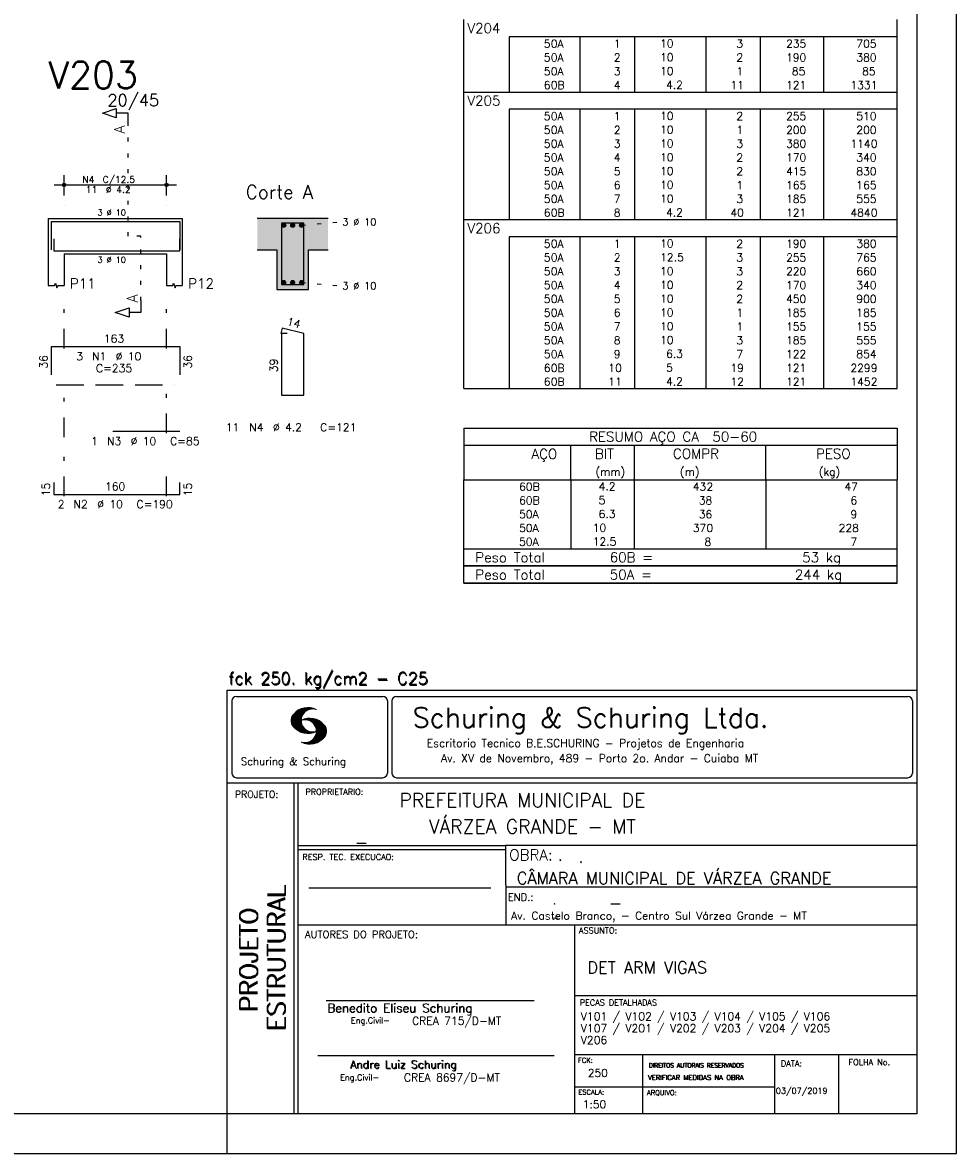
# Model space of a CAD drawing. Extents: x 0 to 84.1, y 0 to 59.4.
# Tile 6 of 9: x 60.4 to 84.1, y 0 to 28.7. Entities that reach past the tile are written whole.
import ezdxf

# ---------------------------------------------------------------- set-up
doc = ezdxf.new("R2010")
doc.units = 0
for name, pattern in [('ESTILO_TQS_0001', [1, 0.7, -0.3]), ('ESTILO_TQS_0002', [0.4, 0.1, -0.3]), ('ESTILO_TQS_0003', [1.5, 0.5, -0.4, 0.1, -0.5])]:
    doc.linetypes.add(name, pattern=pattern)
for name, color, linetype in [('1', 1, 'CONTINUOUS'), ('10', 10, 'CONTINUOUS'), ('2', 2, 'CONTINUOUS'), ('4', 4, 'CONTINUOUS'), ('6', 6, 'CONTINUOUS'), ('7', 7, 'CONTINUOUS')]:
    doc.layers.add(name, color=color, linetype=linetype)
doc.styles.get("Standard").update_dxf_attribs({"font": 'ROMANS.SHX'})

msp = doc.modelspace()

# ---------------------------------------------------------------- linework, layer by layer
at = {"layer": '1', "linetype": 'ESTILO_TQS_0002'}
for p, q in [((63.085, 23.27), (63.085, 26.09)), ((67.485, 23.545), (68.43, 23.63)), ((63.41, 23.27), (63.085, 23.27)), ((63.41, 21.635), (63.41, 23.27)), ((67.485, 22.095), (68.43, 22.01))]:
    msp.add_line(p, q, dxfattribs=at)
at = {"layer": '1', "linetype": 'ESTILO_TQS_0001'}
msp.add_line((61.26, 19.495), (64.26, 19.495), dxfattribs=at)
at = {"layer": '1', "linetype": 'CONTINUOUS'}
for centre in [(67.035, 23.545), (67.26, 23.545), (67.485, 23.545), (67.035, 22.095), (67.26, 22.095), (67.485, 22.095)]:
    msp.add_circle(centre, 0.05, dxfattribs=at)
for points in [[(67.085, 23.545), (67.01, 23.588301), (66.988015, 23.562101)], [(67.085, 23.545), (66.988015, 23.562101), (66.988015, 23.527899)], [(67.085, 23.545), (66.988015, 23.527899), (67.01, 23.501699)], [(67.085, 23.545), (67.043682, 23.59424), (67.01, 23.588301)], [(67.085, 23.545), (67.01, 23.501699), (67.043682, 23.49576)], [(67.085, 23.545), (67.073302, 23.577139), (67.043682, 23.59424)], [(67.085, 23.545), (67.043682, 23.49576), (67.073302, 23.512861)], [(67.085, 23.545), (67.073302, 23.512861), (67.085, 23.545)], [(67.31, 23.545), (67.235, 23.588301), (67.213015, 23.562101)], [(67.31, 23.545), (67.213015, 23.562101), (67.213015, 23.527899)], [(67.31, 23.545), (67.213015, 23.527899), (67.235, 23.501699)], [(67.31, 23.545), (67.268682, 23.59424), (67.235, 23.588301)], [(67.31, 23.545), (67.235, 23.501699), (67.268682, 23.49576)], [(67.31, 23.545), (67.298302, 23.577139), (67.268682, 23.59424)], [(67.31, 23.545), (67.268682, 23.49576), (67.298302, 23.512861)], [(67.31, 23.545), (67.298302, 23.512861), (67.31, 23.545)], [(67.535, 23.545), (67.46, 23.588301), (67.438015, 23.562101)], [(67.535, 23.545), (67.438015, 23.562101), (67.438015, 23.527899)], [(67.535, 23.545), (67.438015, 23.527899), (67.46, 23.501699)], [(67.535, 23.545), (67.493682, 23.59424), (67.46, 23.588301)], [(67.535, 23.545), (67.46, 23.501699), (67.493682, 23.49576)], [(67.535, 23.545), (67.523302, 23.577139), (67.493682, 23.59424)], [(67.535, 23.545), (67.493682, 23.49576), (67.523302, 23.512861)], [(67.535, 23.545), (67.523302, 23.512861), (67.535, 23.545)], [(67.085, 22.095), (67.01, 22.138301), (66.988015, 22.112101)], [(67.085, 22.095), (66.988015, 22.112101), (66.988015, 22.077899)], [(67.085, 22.095), (66.988015, 22.077899), (67.01, 22.051699)], [(67.085, 22.095), (67.043682, 22.14424), (67.01, 22.138301)], [(67.085, 22.095), (67.01, 22.051699), (67.043682, 22.04576)], [(67.085, 22.095), (67.073302, 22.127139), (67.043682, 22.14424)], [(67.085, 22.095), (67.043682, 22.04576), (67.073302, 22.062861)], [(67.085, 22.095), (67.073302, 22.062861), (67.085, 22.095)], [(67.31, 22.095), (67.235, 22.138301), (67.213015, 22.112101)], [(67.31, 22.095), (67.213015, 22.112101), (67.213015, 22.077899)], [(67.31, 22.095), (67.213015, 22.077899), (67.235, 22.051699)], [(67.31, 22.095), (67.268682, 22.14424), (67.235, 22.138301)], [(67.31, 22.095), (67.235, 22.051699), (67.268682, 22.04576)], [(67.31, 22.095), (67.298302, 22.127139), (67.268682, 22.14424)], [(67.31, 22.095), (67.268682, 22.04576), (67.298302, 22.062861)], [(67.31, 22.095), (67.298302, 22.062861), (67.31, 22.095)], [(67.535, 22.095), (67.46, 22.138301), (67.438015, 22.112101)], [(67.535, 22.095), (67.438015, 22.112101), (67.438015, 22.077899)], [(67.535, 22.095), (67.438015, 22.077899), (67.46, 22.051699)], [(67.535, 22.095), (67.493682, 22.14424), (67.46, 22.138301)], [(67.535, 22.095), (67.46, 22.051699), (67.493682, 22.04576)], [(67.535, 22.095), (67.523302, 22.127139), (67.493682, 22.14424)], [(67.535, 22.095), (67.493682, 22.04576), (67.523302, 22.062861)], [(67.535, 22.095), (67.523302, 22.062861), (67.535, 22.095)]]:
    msp.add_solid(points, dxfattribs=at)
at = {"layer": '10', "linetype": 'CONTINUOUS'}
for points in [[(66.36, 23.72), (66.36, 22.92), (66.86, 22.92)], [(66.36, 23.72), (66.86, 22.92), (68.16, 23.72)], [(66.86, 22.92), (67.66, 22.92), (68.16, 23.72)], [(67.66, 22.92), (68.16, 22.92), (68.16, 23.72)], [(66.86, 21.92), (67.66, 21.92), (66.86, 22.92)], [(67.66, 21.92), (67.66, 22.92), (66.86, 22.92)]]:
    msp.add_solid(points, dxfattribs=at)
at = {"layer": '2', "linetype": 'CONTINUOUS'}
for p, q in [((84.100006, 0), (84.100006, 59.400002)), ((71.6, 28.327513), (71.6, 28.765013)), ((82.6, 28.327513), (82.6, 28.765013)), ((71.6, 27.977513), (71.6, 28.327513)), ((82.6, 28.327513), (72.75, 28.327513)), ((72.75, 28.327513), (72.75, 27.977513)), ((74.55, 28.327513), (74.55, 27.977513)), ((75.93, 28.327513), (75.93, 27.977513)), ((77.74, 28.327513), (77.74, 27.977513)), ((79.12, 28.327513), (79.12, 27.977513)), ((80.73, 28.327513), (80.73, 27.977513)), ((82.6, 27.977513), (82.6, 28.327513)), ((71.6, 27.627513), (71.6, 27.977513)), ((72.75, 27.977513), (72.75, 27.627513)), ((74.55, 27.977513), (74.55, 27.627513)), ((75.93, 27.977513), (75.93, 27.627513)), ((77.74, 27.977513), (77.74, 27.627513)), ((79.12, 27.977513), (79.12, 27.627513)), ((80.73, 27.977513), (80.73, 27.627513)), ((82.6, 27.627513), (82.6, 27.977513)), ((71.6, 27.277513), (71.6, 27.627513)), ((72.75, 27.627513), (72.75, 27.277513)), ((74.55, 27.627513), (74.55, 27.277513)), ((75.93, 27.627513), (75.93, 27.277513)), ((77.74, 27.627513), (77.74, 27.277513)), ((79.12, 27.627513), (79.12, 27.277513)), ((80.73, 27.627513), (80.73, 27.277513)), ((82.6, 27.277513), (82.6, 27.627513)), ((71.6, 26.927513), (71.6, 27.277513)), ((72.75, 27.277513), (72.75, 26.927513)), ((74.55, 27.277513), (74.55, 26.927513)), ((75.93, 27.277513), (75.93, 26.927513)), ((77.74, 27.277513), (77.74, 26.927513)), ((79.12, 27.277513), (79.12, 26.927513)), ((80.73, 27.277513), (80.73, 26.927513)), ((82.6, 26.927513), (82.6, 27.277513)), ((71.6, 26.490013), (71.6, 26.927513)), ((71.6, 26.927513), (82.6, 26.927513)), ((82.6, 26.490013), (82.6, 26.927513)), ((71.6, 26.140014), (71.6, 26.490013)), ((82.6, 26.490013), (72.75, 26.490013)), ((72.75, 26.490013), (72.75, 26.140014)), ((74.55, 26.490013), (74.55, 26.140014)), ((75.93, 26.490013), (75.93, 26.140014)), ((77.74, 26.490013), (77.74, 26.140014)), ((79.12, 26.490013), (79.12, 26.140014)), ((80.73, 26.490013), (80.73, 26.140014)), ((82.6, 26.140014), (82.6, 26.490013)), ((71.6, 25.790014), (71.6, 26.140014)), ((72.75, 26.140014), (72.75, 25.790014)), ((74.55, 26.140014), (74.55, 25.790014)), ((75.93, 26.140014), (75.93, 25.790014)), ((77.74, 26.140014), (77.74, 25.790014)), ((79.12, 26.140014), (79.12, 25.790014)), ((80.73, 26.140014), (80.73, 25.790014)), ((82.6, 25.790014), (82.6, 26.140014)), ((71.6, 25.440014), (71.6, 25.790014)), ((72.75, 25.790014), (72.75, 25.440014)), ((74.55, 25.790014), (74.55, 25.440014)), ((75.93, 25.790014), (75.93, 25.440014)), ((77.74, 25.790014), (77.74, 25.440014)), ((79.12, 25.790014), (79.12, 25.440014)), ((80.73, 25.790014), (80.73, 25.440014)), ((82.6, 25.440014), (82.6, 25.790014)), ((71.6, 25.090014), (71.6, 25.440014)), ((72.75, 25.440014), (72.75, 25.090014)), ((74.55, 25.440014), (74.55, 25.090014)), ((75.93, 25.440014), (75.93, 25.090014)), ((77.74, 25.440014), (77.74, 25.090014)), ((79.12, 25.440014), (79.12, 25.090014)), ((80.73, 25.440014), (80.73, 25.090014)), ((82.6, 25.090014), (82.6, 25.440014)), ((71.6, 24.740014), (71.6, 25.090014)), ((72.75, 25.090014), (72.75, 24.740014)), ((74.55, 25.090014), (74.55, 24.740014)), ((75.93, 25.090014), (75.93, 24.740014)), ((77.74, 25.090014), (77.74, 24.740014)), ((79.12, 25.090014), (79.12, 24.740014)), ((80.73, 25.090014), (80.73, 24.740014)), ((82.6, 24.740014), (82.6, 25.090014)), ((61.46, 24.3), (61.46, 24.82)), ((64.06, 24.3), (64.06, 24.82)), ((71.6, 24.390014), (71.6, 24.740014)), ((72.75, 24.740014), (72.75, 24.390014)), ((74.55, 24.740014), (74.55, 24.390014)), ((75.93, 24.740014), (75.93, 24.390014)), ((77.74, 24.740014), (77.74, 24.390014)), ((79.12, 24.740014), (79.12, 24.390014)), ((80.73, 24.740014), (80.73, 24.390014)), ((82.6, 24.390014), (82.6, 24.740014)), ((61.21, 24.57), (64.31, 24.57)), ((71.6, 24.040014), (71.6, 24.390014)), ((72.75, 24.390014), (72.75, 24.040014)), ((74.55, 24.390014), (74.55, 24.040014)), ((75.93, 24.390014), (75.93, 24.040014)), ((77.74, 24.390014), (77.74, 24.040014)), ((79.12, 24.390014), (79.12, 24.040014)), ((80.73, 24.390014), (80.73, 24.040014)), ((82.6, 24.040014), (82.6, 24.390014)), ((61.46, 24.05), (61.46, 24.05)), ((64.06, 24.05), (64.06, 24.05)), ((71.6, 23.690014), (71.6, 24.040014)), ((72.75, 24.040014), (72.75, 23.690014)), ((74.55, 24.040014), (74.55, 23.690014)), ((75.93, 24.040014), (75.93, 23.690014)), ((77.74, 24.040014), (77.74, 23.690014)), ((79.12, 24.040014), (79.12, 23.690014)), ((80.73, 24.040014), (80.73, 23.690014)), ((82.6, 23.690014), (82.6, 24.040014)), ((61.06, 23.72), (61.06, 22.82)), ((61.06, 23.72), (61.46, 23.72)), ((61.46, 23.72), (64.06, 23.72)), ((64.06, 23.72), (64.46, 23.72)), ((64.46, 23.72), (64.46, 22.82)), ((68.16, 23.72), (66.36, 23.72)), ((71.6, 23.252514), (71.6, 23.690014)), ((71.6, 23.690014), (82.6, 23.690014)), ((82.6, 23.252514), (82.6, 23.690014)), ((71.6, 22.902514), (71.6, 23.252514)), ((82.6, 23.252514), (72.75, 23.252514)), ((72.75, 23.252514), (72.75, 22.902514)), ((74.55, 23.252514), (74.55, 22.902514)), ((75.93, 23.252514), (75.93, 22.902514)), ((77.74, 23.252514), (77.74, 22.902514)), ((79.12, 23.252514), (79.12, 22.902514)), ((80.73, 23.252514), (80.73, 22.902514)), ((82.6, 22.902514), (82.6, 23.252514)), ((61.06, 22.82), (61.06, 22.02)), ((61.46, 22.82), (64.06, 22.82)), ((61.46, 22.82), (61.46, 22.02)), ((64.06, 22.82), (64.06, 22.02)), ((64.46, 22.82), (64.46, 22.02)), ((66.36, 22.92), (66.86, 22.92)), ((66.86, 22.92), (66.86, 21.92)), ((67.66, 21.92), (67.66, 22.92)), ((67.66, 22.92), (68.16, 22.92)), ((71.6, 22.552514), (71.6, 22.902514)), ((72.75, 22.902514), (72.75, 22.552514)), ((74.55, 22.902514), (74.55, 22.552514)), ((75.93, 22.902514), (75.93, 22.552514)), ((77.74, 22.902514), (77.74, 22.552514)), ((79.12, 22.902514), (79.12, 22.552514)), ((80.73, 22.902514), (80.73, 22.552514)), ((82.6, 22.552514), (82.6, 22.902514)), ((71.6, 22.202514), (71.6, 22.552514)), ((72.75, 22.552514), (72.75, 22.202514)), ((74.55, 22.552514), (74.55, 22.202514)), ((75.93, 22.552514), (75.93, 22.202514)), ((77.74, 22.552514), (77.74, 22.202514)), ((79.12, 22.552514), (79.12, 22.202514)), ((80.73, 22.552514), (80.73, 22.202514)), ((82.6, 22.202514), (82.6, 22.552514)), ((71.6, 21.852515), (71.6, 22.202514)), ((72.75, 22.202514), (72.75, 21.852515)), ((74.55, 22.202514), (74.55, 21.852515)), ((75.93, 22.202514), (75.93, 21.852515)), ((77.74, 22.202514), (77.74, 21.852515)), ((79.12, 22.202514), (79.12, 21.852515)), ((80.73, 22.202514), (80.73, 21.852515)), ((82.6, 21.852515), (82.6, 22.202514)), ((66.86, 21.92), (67.66, 21.92)), ((71.6, 21.502515), (71.6, 21.852515)), ((72.75, 21.852515), (72.75, 21.502515)), ((74.55, 21.852515), (74.55, 21.502515)), ((75.93, 21.852515), (75.93, 21.502515)), ((77.74, 21.852515), (77.74, 21.502515)), ((79.12, 21.852515), (79.12, 21.502515)), ((80.73, 21.852515), (80.73, 21.502515)), ((82.6, 21.502515), (82.6, 21.852515)), ((71.6, 21.152515), (71.6, 21.502515)), ((72.75, 21.502515), (72.75, 21.152515)), ((74.55, 21.502515), (74.55, 21.152515)), ((75.93, 21.502515), (75.93, 21.152515)), ((77.74, 21.502515), (77.74, 21.152515)), ((79.12, 21.502515), (79.12, 21.152515)), ((80.73, 21.502515), (80.73, 21.152515)), ((82.6, 21.152515), (82.6, 21.502515)), ((71.6, 20.802515), (71.6, 21.152515)), ((72.75, 21.152515), (72.75, 20.802515)), ((74.55, 21.152515), (74.55, 20.802515)), ((75.93, 21.152515), (75.93, 20.802515)), ((77.74, 21.152515), (77.74, 20.802515)), ((79.12, 21.152515), (79.12, 20.802515)), ((80.73, 21.152515), (80.73, 20.802515)), ((82.6, 20.802515), (82.6, 21.152515)), ((71.6, 20.452515), (71.6, 20.802515)), ((72.75, 20.802515), (72.75, 20.452515)), ((74.55, 20.802515), (74.55, 20.452515)), ((75.93, 20.802515), (75.93, 20.452515)), ((77.74, 20.802515), (77.74, 20.452515)), ((79.12, 20.802515), (79.12, 20.452515)), ((80.73, 20.802515), (80.73, 20.452515)), ((82.6, 20.452515), (82.6, 20.802515)), ((71.6, 20.102515), (71.6, 20.452515)), ((72.75, 20.452515), (72.75, 20.102515)), ((74.55, 20.452515), (74.55, 20.102515)), ((75.93, 20.452515), (75.93, 20.102515)), ((77.74, 20.452515), (77.74, 20.102515)), ((79.12, 20.452515), (79.12, 20.102515)), ((80.73, 20.452515), (80.73, 20.102515)), ((82.6, 20.102515), (82.6, 20.452515)), ((71.6, 19.752515), (71.6, 20.102515)), ((72.75, 20.102515), (72.75, 19.752515)), ((74.55, 20.102515), (74.55, 19.752515)), ((75.93, 20.102515), (75.93, 19.752515)), ((77.74, 20.102515), (77.74, 19.752515)), ((79.12, 20.102515), (79.12, 19.752515)), ((80.73, 20.102515), (80.73, 19.752515)), ((82.6, 19.752515), (82.6, 20.102515)), ((71.6, 19.402515), (71.6, 19.752515)), ((72.75, 19.752515), (72.75, 19.402515)), ((74.55, 19.752515), (74.55, 19.402515)), ((75.93, 19.752515), (75.93, 19.402515)), ((77.74, 19.752515), (77.74, 19.402515)), ((79.12, 19.752515), (79.12, 19.402515)), ((80.73, 19.752515), (80.73, 19.402515)), ((82.6, 19.402515), (82.6, 19.752515)), ((71.6, 19.402515), (82.6, 19.402515)), ((71.6, 18.402515), (71.6, 17.090015)), ((71.6, 18.402515), (82.6, 18.402515)), ((82.6, 18.402515), (82.6, 17.090015)), ((71.6, 17.965015), (82.6, 17.965015)), ((74.32, 17.090015), (74.32, 17.965015)), ((75.93, 17.090015), (75.93, 17.965015)), ((79.265, 17.090015), (79.265, 17.965015)), ((71.6, 17.090015), (82.6, 17.090015)), ((71.6, 16.740015), (71.6, 17.090015)), ((74.32, 17.090015), (74.32, 16.740015)), ((75.93, 16.740015), (75.93, 17.090015)), ((79.265, 17.090015), (79.265, 16.740015)), ((82.6, 16.740015), (82.6, 17.090015)), ((71.6, 16.390014), (71.6, 16.740015)), ((74.32, 16.740015), (74.32, 16.390015)), ((75.93, 16.390014), (75.93, 16.740015)), ((79.265, 16.740015), (79.265, 16.390014)), ((82.6, 16.390014), (82.6, 16.740015)), ((71.6, 16.040014), (71.6, 16.390014)), ((74.32, 16.390014), (74.32, 16.040015)), ((75.93, 16.040014), (75.93, 16.390014)), ((79.265, 16.390014), (79.265, 16.040014)), ((82.6, 16.040014), (82.6, 16.390014)), ((71.6, 15.690014), (71.6, 16.040014)), ((74.32, 16.040014), (74.32, 15.690014)), ((75.93, 15.690014), (75.93, 16.040014)), ((79.265, 16.040014), (79.265, 15.690014)), ((82.6, 15.690014), (82.6, 16.040014)), ((71.6, 15.340013), (71.6, 15.690014)), ((74.32, 15.690014), (74.32, 15.340014)), ((75.93, 15.340013), (75.93, 15.690014)), ((79.265, 15.690014), (79.265, 15.340013)), ((82.6, 15.340013), (82.6, 15.690014)), ((71.6, 15.340013), (82.6, 15.340013)), ((71.6, 14.902513), (71.6, 15.340013)), ((71.6, 15.340013), (82.6, 15.340013)), ((82.6, 14.902513), (82.6, 15.340013)), ((82.6, 14.902513), (71.6, 14.902513)), ((71.6, 14.465013), (71.6, 14.902513)), ((71.6, 14.902513), (82.6, 14.902513)), ((82.6, 14.465013), (82.6, 14.902513)), ((82.6, 14.465013), (71.6, 14.465013)), ((71.6, 14.465013), (82.6, 14.465013)), ((65.600006, 11.755142), (83.100006, 11.755135)), ((65.600006, 1), (65.600006, 11.755142)), ((65.715988, 11.477417), (65.715988, 9.648308)), ((65.832489, 11.593918), (69.548996, 11.593918)), ((69.665497, 11.477417), (69.665497, 9.648308)), ((69.778748, 11.477417), (69.778748, 9.648308)), ((69.895248, 11.593918), (82.867508, 11.593918)), ((82.984009, 11.477417), (82.984009, 9.648308)), ((67.221771, 10.985771), (67.52832, 11.29232)), ((67.222122, 10.971992), (67.545929, 11.295792)), ((67.222168, 11.000305), (67.508011, 11.286148)), ((67.222488, 10.958214), (67.56427, 11.300003)), ((67.224365, 11.016647), (67.488403, 11.280685)), ((67.224472, 10.94606), (67.581131, 11.302727)), ((67.226578, 11.03299), (67.465408, 11.271812)), ((67.2267, 10.934158), (67.596313, 11.303772)), ((67.228943, 10.922256), (67.612335, 11.305649)), ((67.232178, 10.911354), (67.626831, 11.306015)), ((67.232437, 11.052986), (67.439468, 11.26001)), ((67.235916, 10.900948), (67.642014, 11.307053)), ((67.239258, 11.073952), (67.410522, 11.245209)), ((67.239655, 10.890556), (67.656281, 11.307182)), ((67.243561, 10.880333), (67.66925, 11.306015)), ((67.252747, 11.10157), (67.374313, 11.223145)), ((67.608673, 11.2313), (67.68306, 11.305702)), ((67.638062, 11.246552), (67.69574, 11.30423)), ((67.662872, 11.257233), (67.708405, 11.302757)), ((67.681976, 11.262199), (67.721237, 11.30146)), ((67.702469, 11.268562), (67.733063, 11.299149)), ((67.718491, 11.270424), (67.744904, 11.296837)), ((67.734482, 11.272285), (67.757004, 11.294807)), ((67.750473, 11.274147), (67.768555, 11.292221)), ((67.248611, 10.871239), (67.520584, 11.143219)), ((67.253647, 10.862129), (67.502121, 11.110611)), ((67.258682, 10.853035), (67.491592, 11.085945)), ((67.264267, 10.84449), (67.483597, 11.06382)), ((67.270782, 10.836868), (67.47966, 11.045746)), ((67.277298, 10.829247), (67.475876, 11.027817)), ((67.283813, 10.821625), (67.474167, 11.011971)), ((67.290558, 10.814232), (67.473114, 10.99678)), ((67.296936, 10.807419), (67.470306, 10.980797)), ((67.304733, 10.800133), (67.473206, 10.968597)), ((67.311829, 10.793083), (67.474121, 10.955383)), ((67.319168, 10.786293), (67.475159, 10.942276)), ((67.326828, 10.779808), (67.477615, 10.930595)), ((67.334488, 10.773323), (67.480087, 10.918922)), ((67.342133, 10.766846), (67.482544, 10.907249)), ((67.531494, 10.998619), (67.546158, 11.013283)), ((67.548691, 11.001663), (67.565323, 11.018303)), ((67.563156, 11.001991), (67.584885, 11.023735)), ((67.577606, 11.002319), (67.601898, 11.026611)), ((67.592072, 11.002647), (67.619476, 11.030045)), ((67.604584, 11.001007), (67.635239, 11.03167)), ((67.617233, 10.999535), (67.651505, 11.033806)), ((67.62999, 10.998154), (67.666199, 11.034363)), ((67.64122, 10.995239), (67.680893, 11.03492)), ((67.652435, 10.992317), (67.695602, 11.035484)), ((67.664337, 10.990074), (67.708984, 11.034729)), ((67.674881, 10.986488), (67.72316, 11.034767)), ((67.684326, 10.981789), (67.736191, 11.033653)), ((67.694321, 10.977654), (67.748459, 11.031792)), ((67.704605, 10.973801), (67.761597, 11.0308)), ((67.71431, 10.969368), (67.773758, 11.028824)), ((67.722412, 10.963333), (67.785233, 11.026146)), ((67.732498, 10.959282), (67.797607, 11.024391)), ((67.740387, 10.953033), (67.808838, 11.021484)), ((67.749115, 10.947632), (67.819702, 11.018219)), ((67.756165, 10.940536), (67.830765, 11.015137)), ((67.765198, 10.93544), (67.841873, 11.012115)), ((67.77211, 10.928207), (67.852234, 11.008339)), ((67.779831, 10.921783), (67.86261, 11.004555)), ((67.785919, 10.913734), (67.873306, 11.001122)), ((67.794006, 10.907692), (67.883316, 10.997002)), ((67.799911, 10.899467), (67.892731, 10.992279)), ((67.806625, 10.892029), (67.902451, 10.987854)), ((67.811752, 10.883018), (67.912231, 10.983505)), ((67.817657, 10.874802), (67.921875, 10.979012)), ((67.823761, 10.866768), (67.930435, 10.973442)), ((67.829498, 10.858353), (67.940002, 10.968857)), ((67.833527, 10.848244), (67.948654, 10.963379)), ((67.838394, 10.838989), (67.957047, 10.957634)), ((67.843323, 10.829773), (67.965561, 10.952019)), ((67.848358, 10.817596), (67.975677, 10.944923)), ((67.852341, 10.806755), (67.985031, 10.939453)), ((67.856201, 10.794724), (67.99379, 10.932312)), ((67.859863, 10.781189), (68.003067, 10.924393)), ((67.862656, 10.768639), (68.011749, 10.91774)), ((67.865234, 10.753647), (68.02092, 10.90934)), ((67.866318, 10.73967), (68.029205, 10.90255)), ((67.350098, 10.760674), (67.485901, 10.896469)), ((67.358337, 10.754768), (67.489655, 10.886078)), ((67.366577, 10.748863), (67.493408, 10.875694)), ((67.374802, 10.742966), (67.497208, 10.865356)), ((67.383392, 10.737427), (67.502075, 10.856102)), ((67.392227, 10.732109), (67.506958, 10.84684)), ((67.401062, 10.726807), (67.511841, 10.837578)), ((67.409882, 10.721497), (67.516922, 10.828537)), ((67.419189, 10.71666), (67.522842, 10.820305)), ((67.428635, 10.711967), (67.528748, 10.812088)), ((67.43808, 10.707275), (67.534668, 10.803864)), ((67.44754, 10.702599), (67.540802, 10.79586)), ((67.457642, 10.698563), (67.547699, 10.78862)), ((67.467743, 10.694519), (67.554611, 10.781387)), ((67.477829, 10.690483), (67.561508, 10.774155)), ((67.488205, 10.686714), (67.568588, 10.767105)), ((67.499008, 10.683372), (67.576477, 10.760849)), ((67.509796, 10.680031), (67.584366, 10.754601)), ((67.520599, 10.676697), (67.592255, 10.74836)), ((67.532074, 10.674026), (67.600327, 10.742287)), ((67.543625, 10.671448), (67.609238, 10.737053)), ((67.555176, 10.668869), (67.618134, 10.731819)), ((67.5672, 10.666748), (67.627045, 10.726585)), ((67.579605, 10.665009), (67.636261, 10.721664)), ((67.591995, 10.663277), (67.646255, 10.717522)), ((67.604782, 10.661919), (67.65625, 10.713379)), ((67.618134, 10.66114), (67.666229, 10.709244)), ((67.6315, 10.660355), (67.67691, 10.705772)), ((67.645309, 10.660042), (67.688126, 10.70285)), ((67.65976, 10.660355), (67.699341, 10.699936)), ((67.671295, 10.38913), (68.095734, 10.813568)), ((67.67421, 10.660667), (67.710678, 10.697136)), ((67.685135, 10.388832), (68.100952, 10.804665)), ((67.690598, 10.661674), (67.723846, 10.694931)), ((67.698959, 10.388527), (68.104996, 10.794571)), ((67.70816, 10.663521), (67.737625, 10.692986)), ((67.713776, 10.389206), (68.107529, 10.782967)), ((67.725296, 10.665939), (67.750778, 10.691422)), ((67.728806, 10.390091), (68.110825, 10.77211)), ((67.741867, 10.668861), (67.765747, 10.692741)), ((67.744095, 10.391251), (68.114105, 10.761261)), ((67.760269, 10.672806), (67.780136, 10.69268)), ((67.760544, 10.393555), (68.11557, 10.748596)), ((67.776978, 10.395859), (68.117249, 10.736137)), ((67.780106, 10.677895), (67.794464, 10.692261)), ((67.794464, 10.692261), (67.796539, 10.694336)), ((67.794861, 10.399597), (68.118942, 10.723679)), ((67.798126, 10.683296), (67.810562, 10.69574)), ((67.813049, 10.403664), (68.118515, 10.709122)), ((67.817169, 10.689835), (67.825378, 10.698044)), ((67.822357, 10.554344), (68.091095, 10.823074)), ((67.832825, 10.409302), (68.118134, 10.694611)), ((67.833084, 10.695976), (67.839569, 10.702461)), ((67.840729, 10.586838), (68.086777, 10.832893)), ((67.848709, 10.608963), (68.081818, 10.842072)), ((67.853302, 10.415634), (68.117767, 10.680092)), ((67.856934, 10.63131), (68.075089, 10.849472)), ((67.860703, 10.649239), (68.070358, 10.858894)), ((67.865173, 10.667847), (68.063507, 10.866165)), ((67.866241, 10.683037), (68.057556, 10.874352)), ((67.867294, 10.698235), (68.049774, 10.880722)), ((67.867905, 10.725861), (68.036682, 10.894646)), ((67.868118, 10.711845), (68.043793, 10.887527)), ((67.876404, 10.424599), (68.113495, 10.66169)), ((67.901276, 10.435333), (68.110229, 10.644287)), ((67.929581, 10.449501), (68.101624, 10.621544)), ((67.550323, 10.409546), (67.562592, 10.421799)), ((67.561462, 10.40654), (67.576416, 10.421486)), ((67.572601, 10.403542), (67.590225, 10.421173)), ((67.583755, 10.400551), (67.606155, 10.422958)), ((67.595673, 10.398346), (67.622162, 10.424828)), ((67.607605, 10.396141), (67.639587, 10.428116)), ((67.619553, 10.393929), (67.658707, 10.43309)), ((67.632141, 10.392387), (67.679932, 10.440178)), ((67.644958, 10.391075), (67.704071, 10.450188)), ((67.657776, 10.389755), (67.737152, 10.469131)), ((67.966125, 10.471909), (68.08902, 10.594803)), ((68.045029, 10.536674), (68.057724, 10.54937)), ((65.832489, 9.531807), (69.548996, 9.531807)), ((69.895248, 9.531807), (82.867508, 9.531807)), ((65.600006, 9.399994), (83.100006, 9.399994)), ((67.300385, 5.799995), (67.300385, 9.399994)), ((67.400391, 5.799995), (67.400391, 9.399994)), ((83.100006, 9.399994), (83.100006, 1)), ((72.668579, 7.799995), (67.400391, 7.799995)), ((83.100006, 7.814748), (72.656072, 7.814748)), ((72.668579, 6.816429), (72.668579, 7.814748)), ((72.668579, 7.699995), (67.400391, 7.699995)), ((67.670311, 6.739054), (72.288887, 6.739054)), ((72.668579, 6.816429), (72.668579, 5.799995)), ((72.668579, 6.7647), (83.100006, 6.764707)), ((67.300385, 1), (67.300385, 5.799995)), ((67.400391, 1), (67.400391, 5.799995)), ((67.400391, 5.799995), (83.100006, 5.799995)), ((74.420959, 4.799995), (74.420959, 5.799995)), ((74.420959, 1), (74.420959, 4.799995)), ((68.11142, 3.880456), (73.389854, 3.880456)), ((74.420958, 4.005768), (83.100005, 4.005775)), ((67.897606, 2.480272), (73.894493, 2.480272)), ((74.420959, 2.505768), (83.100006, 2.505775)), ((76.14679, 1), (76.14679, 2.505775)), ((79.496475, 1), (79.496475, 2.505775)), ((81.120974, 1), (81.120974, 2.505774)), ((74.420959, 1.691734), (79.496475, 1.691742)), ((65.600006, 0), (65.600006, 1)), ((83.100006, 1), (65.600006, 1)), ((0, 0), (84.100006, 0))]:
    msp.add_line(p, q, dxfattribs=at)
at = {"layer": '2', "linetype": 'ESTILO_TQS_0003'}
for p, q in [((61.46, 20.422), (61.46, 21.57)), ((64.06, 20.422), (64.06, 21.57)), ((61.46, 16.672), (61.46, 19.618)), ((64.06, 18.272), (64.06, 19.618)), ((64.06, 16.672), (64.06, 17.468))]:
    msp.add_line(p, q, dxfattribs=at)
at = {"layer": '2', "linetype": 'CONTINUOUS'}
for points in [[(83.100006, 1), (2.5, 1), (2.5, 58.400002), (83.100006, 58.400002), (83.100006, 1)], [(63.085, 26.09), (63.085, 26.39), (62.785, 26.39), (62.785, 26.27), (62.435, 26.39), (62.785, 26.51), (62.785, 26.39)], [(61.06, 22.02), (61.22, 22.02), (61.24, 22.08), (61.28, 21.96), (61.3, 22.02), (61.46, 22.02)], [(64.06, 22.02), (64.22, 22.02), (64.24, 22.08), (64.28, 21.96), (64.3, 22.02), (64.46, 22.02)], [(63.41, 21.635), (63.41, 21.335), (63.11, 21.335), (63.11, 21.215), (62.76, 21.335), (63.11, 21.455), (63.11, 21.335)]]:
    msp.add_lwpolyline(points, dxfattribs=at)
for centre, radius in [((61.46, 24.57), 0.041625), ((61.46, 24.57), 0.02075), ((64.06, 24.57), 0.041625), ((64.06, 24.57), 0.02075)]:
    msp.add_circle(centre, radius, dxfattribs=at)
for centre, radius, start, end in [((65.832489, 11.477417), 0.116502, 90, 180), ((69.548996, 11.477417), 0.116502, 0, 90), ((69.895248, 11.477417), 0.116502, 90, 180), ((82.867508, 11.477417), 0.116502, 0, 90), ((67.648087, 10.815277), 0.491555, 63.393265, 138.909058), ((67.763229, 10.98333), 0.291044, 68.851509, 291.148499), ((67.465149, 10.982269), 0.243989, 140.229431, 231.895096), ((67.692337, 10.543831), 0.491555, 41.090942, 116.606735), ((67.577194, 10.711891), 0.291044, 248.851501, 111.148491), ((67.648087, 11.15139), 0.491555, 218.229782, 296.60672), ((67.875275, 10.710823), 0.243989, 308.104889, 39.770576), ((67.692337, 10.879951), 0.491555, 243.393265, 321.770233), ((65.832489, 9.648308), 0.116502, 180, 270), ((69.548996, 9.648308), 0.116502, 270, 0), ((69.895248, 9.648308), 0.116502, 180, 270), ((82.867508, 9.648308), 0.116502, 270, 0)]:
    msp.add_arc(centre, radius, start, end, dxfattribs=at)
at = {"layer": '4', "linetype": 'CONTINUOUS'}
for p, q in [((61.1396, 22.92), (61.1396, 23.64)), ((61.1396, 23.64), (64.3996, 23.64)), ((64.3996, 23.64), (64.3996, 22.92)), ((61.2, 23.2), (61.2, 22.9)), ((64.4, 22.9), (64.4, 23.2)), ((61.2, 22.9), (64.4, 22.9)), ((62.7, 22.9), (64.4, 22.9))]:
    msp.add_line(p, q, dxfattribs=at)
msp.add_lwpolyline([(66.98, 23.6), (66.98, 22.04), (67.54, 22.04), (67.54, 23.6), (66.98, 23.6)], dxfattribs=at)
at = {"layer": '6', "linetype": 'CONTINUOUS'}
for p, q in [((66.997782, 20.94), (66.962782, 20.804446)), ((67.12, 20.8), (66.98, 20.8)), ((66.98, 20.8), (66.98, 19.24)), ((67.54, 20.8), (66.997782, 20.94)), ((67.54, 19.24), (67.54, 20.8)), ((61.1396, 19.75), (61.1396, 20.47)), ((61.1396, 20.47), (64.3996, 20.47)), ((64.3996, 20.47), (64.3996, 19.75)), ((66.98, 19.24), (67.54, 19.24)), ((62.7, 18.32), (64.4, 18.32)), ((61.2, 17.02), (61.2, 16.72)), ((64.4, 16.72), (64.4, 17.02)), ((61.2, 16.72), (64.4, 16.72))]:
    msp.add_line(p, q, dxfattribs=at)

# ---------------------------------------------------------------- texts
at = {"layer": '1', "linetype": 'CONTINUOUS'}
for s, height, p in [('PREFEITURA MUNICIPAL DE', 0.35, (69.967754, 8.785075)), ('VÁRZEA GRANDE - MT', 0.35, (70.716987, 8.118506)), ('_', 0.35, (68.88924, 7.899706)), ('.', 0.3, (73.984333, 7.423969)), ('CÂMARA MUNICIPAL DE VÁRZEA GRANDE', 0.3, (72.946369, 6.831837)), ('.', 0.35, (74.501919, 7.371094)), ('.', 0.2, (73.86333, 6.322955)), ('_', 0.35, (75.330094, 6.362007)), ('Av. Castelo Branco, - Centro Sul Várzea Grande - MT', 0.2, (72.803273, 5.930193)), ('_', 0.2, (73.86333, 5.982955)), ('DET ARM VIGAS', 0.3, (74.737424, 4.567268)), ('V101 / V102 / V103 / V104 / V105 / V106', 0.2, (74.571808, 3.37457)), ('V107 / V201 / V202 / V203 / V204 / V205', 0.2, (74.571808, 3.07457)), ('V206', 0.2, (74.571808, 2.77457)), ('250', 0.2, (74.745692, 1.940266)), ('03/07/2019', 0.15, (79.520414, 1.512631))]:
    msp.add_text(s, height=height, dxfattribs=at).set_placement(p)
at = {"layer": '2', "linetype": 'CONTINUOUS'}
for s, height, p in [('V204', 0.25, (71.695798, 28.421263)), ('     50A', 0.2, (72.889661, 28.052513)), ('  1', 0.2, (75.13, 28.052513)), ('   10  ', 0.2, (76.136543, 28.058557)), ('    3', 0.2, (77.92, 28.052513)), ('   235', 0.2, (79.33, 28.052513)), ('    705', 0.2, (80.963622, 28.052513)), ('     50A', 0.2, (72.889661, 27.702513)), ('  2', 0.2, (75.13, 27.702513)), ('   10  ', 0.2, (76.136543, 27.708557)), ('    2', 0.2, (77.92, 27.702513)), ('   190', 0.2, (79.33, 27.702513)), ('    380', 0.2, (80.963622, 27.702513)), ('     50A', 0.2, (72.889661, 27.352513)), ('  3', 0.2, (75.13, 27.352513)), ('   10  ', 0.2, (76.136543, 27.358557)), ('    1', 0.2, (77.92, 27.352513)), ('    85', 0.2, (79.33, 27.352513)), ('     85', 0.2, (80.963622, 27.352513)), ('     60B', 0.2, (72.889661, 27.002513)), ('  4', 0.2, (75.13, 27.002513)), ('    4.2', 0.2, (76.136543, 27.008557)), ('   11', 0.2, (77.92, 27.002513)), ('   121', 0.2, (79.33, 27.002513)), ('   1331', 0.2, (80.963622, 27.002513)), ('20/45', 0.3, (62.56, 26.57)), ('V205', 0.25, (71.695798, 26.583763)), ('     50A', 0.2, (72.889661, 26.215013)), ('  1', 0.2, (75.13, 26.215013)), ('   10  ', 0.2, (76.136543, 26.221057)), ('    2', 0.2, (77.92, 26.215013)), ('   255', 0.2, (79.33, 26.215013)), ('    510', 0.2, (80.963622, 26.215013)), ('     50A', 0.2, (72.889661, 25.865013)), ('  2', 0.2, (75.13, 25.865013)), ('   10  ', 0.2, (76.136543, 25.871057)), ('    1', 0.2, (77.92, 25.865013)), ('   200', 0.2, (79.33, 25.865013)), ('    200', 0.2, (80.963622, 25.865013)), ('     50A', 0.2, (72.889661, 25.515014)), ('  3', 0.2, (75.13, 25.515014)), ('   10  ', 0.2, (76.136543, 25.521057)), ('    3', 0.2, (77.92, 25.515014)), ('   380', 0.2, (79.33, 25.515014)), ('   1140', 0.2, (80.963622, 25.515014)), ('     50A', 0.2, (72.889661, 25.165014)), ('  4', 0.2, (75.13, 25.165014)), ('   10  ', 0.2, (76.136543, 25.171058)), ('    2', 0.2, (77.92, 25.165014)), ('   170', 0.2, (79.33, 25.165014)), ('    340', 0.2, (80.963622, 25.165014)), ('     50A', 0.2, (72.889661, 24.815014)), ('  5', 0.2, (75.13, 24.815014)), ('   10  ', 0.2, (76.136543, 24.821058)), ('    2', 0.2, (77.92, 24.815014)), ('   415', 0.2, (79.33, 24.815014)), ('    830', 0.2, (80.963622, 24.815014)), ('N4', 0.17, (61.927, 24.621)), ('C/12.5', 0.17, (62.437, 24.621)), ('   10  ', 0.2, (76.136543, 24.471058)), ('11', 0.17, (62.012, 24.366)), ('%%c 4.2', 0.17, (62.522, 24.366)), ('Corte A', 0.34, (66.07, 24.22)), ('     50A', 0.2, (72.889661, 24.465014)), ('  6', 0.2, (75.13, 24.465014)), ('    1', 0.2, (77.92, 24.465014)), ('   165', 0.2, (79.33, 24.465014)), ('    165', 0.2, (80.963622, 24.465014)), ('     50A', 0.2, (72.889661, 24.115014)), ('  7', 0.2, (75.13, 24.115014)), ('   10  ', 0.2, (76.136543, 24.121058)), ('    3', 0.2, (77.92, 24.115014)), ('   185', 0.2, (79.33, 24.115014)), ('    555', 0.2, (80.963622, 24.115014)), ('3 %%c 10', 0.15, (62.31, 23.795)), ('     60B', 0.2, (72.889661, 23.765014)), ('  8', 0.2, (75.13, 23.765014)), ('    4.2', 0.2, (76.136543, 23.771058)), ('   40', 0.2, (77.92, 23.765014)), ('   121', 0.2, (79.33, 23.765014)), ('   4840', 0.2, (80.963622, 23.765014)), ('3 %%c 10', 0.18, (68.52, 23.54)), ('V206', 0.25, (71.695798, 23.346264)), ('     50A', 0.2, (72.889661, 22.977514)), ('  1', 0.2, (75.13, 22.977514)), ('   10  ', 0.2, (76.136543, 22.983558)), ('    2', 0.2, (77.92, 22.977514)), ('   190', 0.2, (79.33, 22.977514)), ('    380', 0.2, (80.963622, 22.977514)), ('3 %%c 10', 0.15, (62.31, 22.595)), ('     50A', 0.2, (72.889661, 22.627514)), ('  2', 0.2, (75.13, 22.627514)), ('   12.5', 0.2, (76.136543, 22.633558)), ('    3', 0.2, (77.92, 22.627514)), ('   255', 0.2, (79.33, 22.627514)), ('    765', 0.2, (80.963622, 22.627514)), ('     50A', 0.2, (72.889661, 22.277514)), ('  3', 0.2, (75.13, 22.277514)), ('   10  ', 0.2, (76.136543, 22.283558)), ('    3', 0.2, (77.92, 22.277514)), ('   220', 0.2, (79.33, 22.277514)), ('    660', 0.2, (80.963622, 22.277514)), ('P11', 0.25, (61.61, 21.945)), ('P12', 0.25, (64.61, 21.945)), ('3 %%c 10', 0.18, (68.52, 21.92)), ('     50A', 0.2, (72.889661, 21.927514)), ('  4', 0.2, (75.13, 21.927514)), ('   10  ', 0.2, (76.136543, 21.933558)), ('    2', 0.2, (77.92, 21.927514)), ('   170', 0.2, (79.33, 21.927514)), ('    340', 0.2, (80.963622, 21.927514)), ('     50A', 0.2, (72.889661, 21.577514)), ('  5', 0.2, (75.13, 21.577514)), ('   10  ', 0.2, (76.136543, 21.583558)), ('    2', 0.2, (77.92, 21.577514)), ('   450', 0.2, (79.33, 21.577514)), ('    900', 0.2, (80.963622, 21.577514)), ('     50A', 0.2, (72.889661, 21.227515)), ('  6', 0.2, (75.13, 21.227515)), ('   10  ', 0.2, (76.136543, 21.233559)), ('    1', 0.2, (77.92, 21.227515)), ('   185', 0.2, (79.33, 21.227515)), ('    185', 0.2, (80.963622, 21.227515)), ('     50A', 0.2, (72.889661, 20.877515)), ('  7', 0.2, (75.13, 20.877515)), ('   10  ', 0.2, (76.136543, 20.883559)), ('    1', 0.2, (77.92, 20.877515)), ('   155', 0.2, (79.33, 20.877515)), ('    155', 0.2, (80.963622, 20.877515)), ('163', 0.2, (62.4696, 20.57)), ('     50A', 0.2, (72.889661, 20.527515)), ('  8', 0.2, (75.13, 20.527515)), ('   10  ', 0.2, (76.136543, 20.533559)), ('    3', 0.2, (77.92, 20.527515)), ('   185', 0.2, (79.33, 20.527515)), ('    555', 0.2, (80.963622, 20.527515)), ('     50A', 0.2, (72.889661, 20.177515)), ('  9', 0.2, (75.13, 20.177515)), ('    6.3', 0.2, (76.136543, 20.183559)), ('    7', 0.2, (77.92, 20.177515)), ('   122', 0.2, (79.33, 20.177515)), ('    854', 0.2, (80.963622, 20.177515)), ('3', 0.2, (61.7696, 20.12)), ('N1', 0.2, (62.1696, 20.12)), ('%%c 10', 0.2, (62.7696, 20.12)), ('C=235', 0.2, (62.2696, 19.82)), ('     60B', 0.2, (72.889661, 19.827515)), (' 10', 0.2, (75.13, 19.827515)), ('    5  ', 0.2, (76.136543, 19.833559)), ('   19', 0.2, (77.92, 19.827515)), ('   121', 0.2, (79.33, 19.827515)), ('   2299', 0.2, (80.963622, 19.827515)), ('     60B', 0.2, (72.889661, 19.477515)), (' 11', 0.2, (75.13, 19.477515)), ('    4.2', 0.2, (76.136543, 19.483559)), ('   12', 0.2, (77.92, 19.477515)), ('   121', 0.2, (79.33, 19.477515)), ('   1452', 0.2, (80.963622, 19.477515)), ('11', 0.2, (65.56, 18.32)), ('N4', 0.2, (66.16, 18.32)), ('%%c 4.2', 0.2, (66.76, 18.32)), ('C=121', 0.2, (67.96, 18.32)), ('1', 0.2, (62.15, 17.97)), ('N3', 0.2, (62.55, 17.97)), ('%%c 10', 0.2, (63.15, 17.97)), ('C=85', 0.2, (64.15, 17.97)), ('RESUMO AÇO CA  50-60', 0.25, (74.780497, 18.058765)), ('AÇO', 0.25, (73.31958, 17.621265)), ('BIT', 0.25, (74.93, 17.621265)), ('COMPR', 0.25, (76.908841, 17.624866)), ('PESO', 0.25, (80.53784, 17.624866)), ('(mm)', 0.2, (74.943861, 17.193765)), ('(m)', 0.2, (77.086146, 17.193765)), ('(kg)', 0.2, (80.606442, 17.193765)), ('160', 0.2, (62.5, 16.82)), ('     60B', 0.2, (72.259661, 16.815015)), ('    4.2', 0.2, (74.426542, 16.821059)), ('     432', 0.2, (76.667658, 16.815016)), ('     47', 0.2, (80.515265, 16.815016)), ('     60B', 0.2, (72.259661, 16.465015)), ('    5  ', 0.2, (74.426542, 16.471059)), ('      38', 0.2, (76.667658, 16.465015)), ('      6', 0.2, (80.515265, 16.465015)), ('2', 0.2, (61.3, 16.37)), ('N2', 0.2, (61.7, 16.37)), ('%%c 10', 0.2, (62.3, 16.37)), ('C=190', 0.2, (63.3, 16.37)), ('     50A', 0.2, (72.259661, 16.115014)), ('    6.3', 0.2, (74.426542, 16.121058)), ('      36', 0.2, (76.667658, 16.115015)), ('      9', 0.2, (80.515265, 16.115015)), ('     50A', 0.2, (72.259661, 15.765014)), ('   10  ', 0.2, (74.426542, 15.771058)), ('     370', 0.2, (76.667658, 15.765014)), ('    228', 0.2, (80.515265, 15.765014)), ('     50A', 0.2, (72.259661, 15.415014)), ('   12.5', 0.2, (74.426542, 15.421058)), ('       8', 0.2, (76.667658, 15.415014)), ('      7', 0.2, (80.515265, 15.415014)), ('Peso Total        60B =', 0.25, (71.892829, 14.996263)), ('     53 kg', 0.25, (79.257004, 14.996263)), ('Peso Total        50A =', 0.25, (71.892829, 14.558763)), ('    244 kg', 0.25, (79.257004, 14.558763)), ('fck 250. kg/cm2 - C25', 0.3, (65.628578, 11.907463)), ('fck 250. kg/cm2 - C25', 0.3, (65.641754, 11.880586)), ('Schuring & Schuring Ltda.', 0.5, (70.306839, 10.806786)), ('Escritorio Tecnico B.E.SCHURING - Projetos de Engenharia', 0.2, (70.664673, 10.308487)), ('Schuring & Schuring', 0.19, (65.944336, 9.851486)), ('Av. XV de Novembro, 489 - Porto 2o. Andar - Cuiaba MT', 0.2, (71.023193, 9.925888)), ('PROJETO:', 0.175, (65.793152, 9.02159)), ('PROPRIETARIO:', 0.15, (67.584534, 9.097366)), ('RESP. TEC. EXECUCAO:', 0.15, (67.506004, 7.444514)), ('OBRA:', 0.278755, (72.755102, 7.434759)), ('END.:', 0.185837, (72.717902, 6.410233)), ('AUTORES DO PROJETO:', 0.185837, (67.572014, 5.463953)), ('ASSUNTO:', 0.15, (74.525462, 5.581304)), ('Benedito Eliseu Schuring', 0.22, (68.138321, 3.577287)), ('Benedito Eliseu Schuring', 0.22, (68.149795, 3.577287)), ('PECAS DETALHADAS', 0.15, (74.54287, 3.751117)), ('Eng.Civil-', 0.15, (68.737209, 3.298847)), ('CREA 715/D-MT', 0.2, (70.290742, 3.262761)), ('Andre Luiz Schuring', 0.2, (68.716738, 2.158081)), ('Andre Luiz Schuring', 0.2, (68.734296, 2.149201)), ('FCK:', 0.125, (74.500763, 2.299423)), ('DATA:', 0.15, (79.648044, 2.2071)), ('FOLHA No.', 0.15, (81.365514, 2.23814)), ('Eng.Civil-', 0.15, (68.462773, 1.853248)), ('CREA 8697/D-MT', 0.2, (70.08334, 1.825346)), ('DIREITOS AUTORAIS RESERVADOS', 0.11, (76.294724, 2.176125)), ('DIREITOS AUTORAIS RESERVADOS', 0.11, (76.303696, 2.176125)), ('VERIFICAR MEDIDAS NA OBRA', 0.125, (76.271484, 1.861862)), ('VERIFICAR MEDIDAS NA OBRA', 0.125, (76.280457, 1.861862)), ('ESCALA:', 0.125, (74.507034, 1.490738)), ('ARQUIVO:', 0.125, (76.249054, 1.475601)), ('1:50', 0.2, (74.617035, 1.144112))]:
    msp.add_text(s, height=height, dxfattribs=at).set_placement(p)
for s, height, rotation, p in [('A', 0.272, 90, (63.0034, 25.8724)), ('A', 0.272, 90, (63.3284, 21.5806)), ('14', 0.2, 345.522488, (67.100242, 21.016825)), ('36', 0.2, 90, (61.0396, 19.91)), ('36', 0.2, 90, (64.6996, 19.91)), ('39', 0.2, 90, (66.88, 19.82)), ('15', 0.2, 90, (61.1, 16.67)), ('15', 0.2, 90, (64.7, 16.67)), ('ESTRUTURAL', 0.45, 90, (67.07373, 3.12536)), ('ESTRUTURAL', 0.45, 90, (67.07373, 3.094507)), ('PROJETO', 0.45, 90, (66.369095, 3.606125)), ('PROJETO', 0.45, 90, (66.369095, 3.575272))]:
    msp.add_text(s, height=height, rotation=rotation, dxfattribs=at).set_placement(p)
at = {"layer": '7', "linetype": 'CONTINUOUS'}
msp.add_text('V203', height=0.68, dxfattribs=at).set_placement((61.06, 27.02))

doc.saveas('drawing.dxf')
